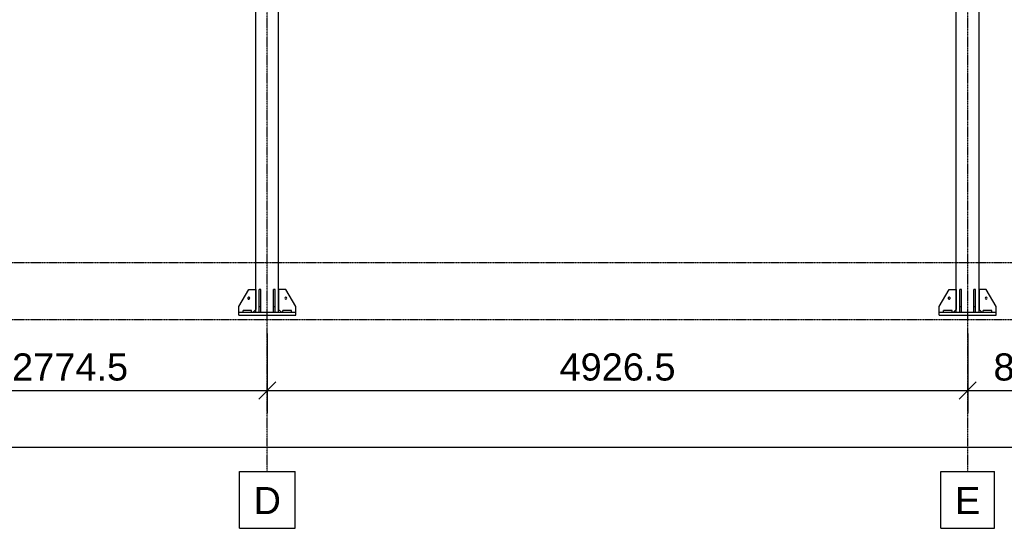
# Model space of a CAD drawing. Header units: millimetres. Extents: x 0 to 59400, y 0 to 42000.
# Tile 21 of 40: x 13414 to 20340, y 31099 to 34679. Entities that reach past the tile are written whole.
import ezdxf

# ---------------------------------------------------------------- set-up
doc = ezdxf.new("R2010")
doc.units = ezdxf.units.MM
doc.linetypes.add('DXK_LINE_DOT3', pattern=[5.9187, 2.979, -0.9799, 0.9799, -0.9799])
for name, color, linetype in [('TS_INNE_OBIEKTY', 7, 'Continuous'), ('TS_LINIE_WIDOCZNE', 7, 'Continuous'), ('TS_WYMIARY', 7, 'Continuous'), ('TS_WYMIARY_TEKST', 7, 'Continuous')]:
    doc.layers.add(name, color=color, linetype=linetype)
doc.styles.add('Arial', font='ARIAL.TTF', dxfattribs={"height": 0.2})

# ---------------------------------------------------------------- blocks, each defined once
blk = doc.blocks.new('Part-293000867-13129 - 11351')
at = {"layer": 'TS_LINIE_WIDOCZNE', "color": 1, "linetype": 'Continuous'}
for p, q in [((15285.7, 32779.4), (15235.7, 32779.4)), ((15235.7, 32779.4), (15235.7, 32639.4)), ((15355.7, 32659.4), (15285.7, 32779.4)), ((15255.7, 32619.4), (15235.7, 32639.4)), ((15355.7, 32619.4), (15355.7, 32659.4))]:
    blk.add_line(p, q, dxfattribs=at)
blk = doc.blocks.new('Part-293000867-11358 - 11351')
at = {"layer": 'TS_LINIE_WIDOCZNE', "color": 1, "linetype": 'Continuous'}
for p, q in [((15075.7, 37335.8), (15075.7, 37709.4)), ((15235.7, 37335.8), (15235.7, 37709.4)), ((15075.7, 36346), (15075.7, 37163.8)), ((15235.7, 36346), (15235.7, 37163.8)), ((15075.7, 32619.4), (15075.7, 36124.4)), ((15235.7, 32619.4), (15235.7, 36124.4))]:
    blk.add_line(p, q, dxfattribs=at)
blk = doc.blocks.new('Part-293000867-11367 - 11351')
at = {"layer": 'TS_LINIE_WIDOCZNE', "color": 1, "linetype": 'Continuous'}
for p, q in [((20002.2, 37335.8), (20002.2, 37709.4)), ((20162.2, 37335.8), (20162.2, 37709.4)), ((20002.2, 36346), (20002.2, 37141.8)), ((20162.2, 36346), (20162.2, 37141.8)), ((20002.2, 32619.4), (20002.2, 36124.4)), ((20162.2, 32619.4), (20162.2, 36124.4))]:
    blk.add_line(p, q, dxfattribs=at)
blk = doc.blocks.new('Part-293000867-11526 - 11351')
at = {"layer": 'TS_LINIE_WIDOCZNE', "color": 1, "linetype": 'Continuous'}
for p, q in [((19912.2, 32619.4), (19912.2, 32631.4)), ((19972.2, 32631.4), (19912.2, 32631.4)), ((19972.2, 32619.4), (19972.2, 32631.4))]:
    blk.add_line(p, q, dxfattribs=at)
blk = doc.blocks.new('Part-293000867-11528 - 11351')
at = {"layer": 'TS_LINIE_WIDOCZNE', "color": 1, "linetype": 'Continuous'}
for p, q in [((20192.2, 32619.4), (20192.2, 32631.4)), ((20252.2, 32631.4), (20192.2, 32631.4)), ((20252.2, 32619.4), (20252.2, 32631.4))]:
    blk.add_line(p, q, dxfattribs=at)
blk = doc.blocks.new('Part-293000867-11491 - 11351')
at = {"layer": 'TS_LINIE_WIDOCZNE', "color": 1, "linetype": 'Continuous'}
for p, q in [((14955.7, 32599.4), (14955.7, 32619.4)), ((14955.7, 32619.4), (15355.7, 32619.4)), ((15355.7, 32599.4), (15355.7, 32619.4)), ((14955.7, 32599.4), (15355.7, 32599.4))]:
    blk.add_line(p, q, dxfattribs=at)
blk = doc.blocks.new('Part-293000867-11492 - 11351')
at = {"layer": 'TS_LINIE_WIDOCZNE', "color": 1, "linetype": 'Continuous'}
for p, q in [((14985.7, 32619.4), (14985.7, 32631.4)), ((15045.7, 32631.4), (14985.7, 32631.4)), ((15045.7, 32619.4), (15045.7, 32631.4))]:
    blk.add_line(p, q, dxfattribs=at)
blk = doc.blocks.new('Part-293000867-11494 - 11351')
at = {"layer": 'TS_LINIE_WIDOCZNE', "color": 1, "linetype": 'Continuous'}
for p, q in [((15265.7, 32619.4), (15265.7, 32631.4)), ((15325.7, 32631.4), (15265.7, 32631.4)), ((15325.7, 32619.4), (15325.7, 32631.4))]:
    blk.add_line(p, q, dxfattribs=at)
blk = doc.blocks.new('Part-293000867-11525 - 11351')
at = {"layer": 'TS_LINIE_WIDOCZNE', "color": 1, "linetype": 'Continuous'}
for p, q in [((19882.2, 32599.4), (19882.2, 32619.4)), ((19882.2, 32619.4), (20282.2, 32619.4)), ((20282.2, 32599.4), (20282.2, 32619.4)), ((19882.2, 32599.4), (20282.2, 32599.4))]:
    blk.add_line(p, q, dxfattribs=at)
blk = doc.blocks.new('GridLine-293000867-13360 - 11351')
at = {"layer": 'TS_INNE_OBIEKTY', "color": 4, "linetype": 'DXK_LINE_DOT3'}
blk.add_line((2272.7, 32969.4), (40892.2, 32969.4), dxfattribs=at)
blk = doc.blocks.new('Bolt-293000867-13169 - 11351')
at = {"layer": 'TS_INNE_OBIEKTY', "color": 1, "linetype": 'Continuous'}
for start, end in [(108, 288), (108, 288), (288, 108), (288, 108)]:
    blk.add_arc((19952.2, 32719.4), 7, start, end, dxfattribs=at)
blk = doc.blocks.new('Part-293000867-13125 - 11351')
at = {"layer": 'TS_LINIE_WIDOCZNE', "color": 1, "linetype": 'Continuous'}
for p, q in [((15099.7, 32619.4), (15099.7, 32779.4)), ((15111.7, 32779.4), (15099.7, 32779.4)), ((15111.7, 32619.4), (15111.7, 32779.4)), ((15099.7, 32659.4), (15111.7, 32659.4))]:
    blk.add_line(p, q, dxfattribs=at)
blk = doc.blocks.new('Part-293000867-13124 - 11351')
at = {"layer": 'TS_LINIE_WIDOCZNE', "color": 1, "linetype": 'Continuous'}
for p, q in [((15199.7, 32619.4), (15199.7, 32779.4)), ((15211.7, 32779.4), (15199.7, 32779.4)), ((15211.7, 32619.4), (15211.7, 32779.4)), ((15199.7, 32659.4), (15211.7, 32659.4))]:
    blk.add_line(p, q, dxfattribs=at)
blk = doc.blocks.new('Part-293000867-13130 - 11351')
at = {"layer": 'TS_LINIE_WIDOCZNE', "color": 1, "linetype": 'Continuous'}
for p, q in [((14955.7, 32659.4), (15025.7, 32779.4)), ((15025.7, 32779.4), (15075.7, 32779.4)), ((15075.7, 32779.4), (15075.7, 32639.4)), ((14955.7, 32619.4), (14955.7, 32659.4)), ((15055.7, 32619.4), (15075.7, 32639.4))]:
    blk.add_line(p, q, dxfattribs=at)
blk = doc.blocks.new('Bolt-293000867-13132 - 11351')
at = {"layer": 'TS_INNE_OBIEKTY', "color": 1, "linetype": 'Continuous'}
for start, end in [(90, 270), (90, 270), (270, 90), (270, 90)]:
    blk.add_arc((15285.7, 32719.4), 7, start, end, dxfattribs=at)
blk = doc.blocks.new('Bolt-293000867-13135 - 11351')
at = {"layer": 'TS_INNE_OBIEKTY', "color": 1, "linetype": 'Continuous'}
for start, end in [(108, 288), (108, 288), (288, 108), (288, 108)]:
    blk.add_arc((15025.7, 32719.4), 7, start, end, dxfattribs=at)
blk = doc.blocks.new('Part-293000867-13158 - 11351')
at = {"layer": 'TS_LINIE_WIDOCZNE', "color": 1, "linetype": 'Continuous'}
for p, q in [((20126.2, 32619.4), (20126.2, 32779.4)), ((20138.2, 32779.4), (20126.2, 32779.4)), ((20138.2, 32619.4), (20138.2, 32779.4)), ((20126.2, 32659.4), (20138.2, 32659.4))]:
    blk.add_line(p, q, dxfattribs=at)
blk = doc.blocks.new('Part-293000867-13159 - 11351')
at = {"layer": 'TS_LINIE_WIDOCZNE', "color": 1, "linetype": 'Continuous'}
for p, q in [((20026.2, 32619.4), (20026.2, 32779.4)), ((20038.2, 32779.4), (20026.2, 32779.4)), ((20038.2, 32619.4), (20038.2, 32779.4)), ((20026.2, 32659.4), (20038.2, 32659.4))]:
    blk.add_line(p, q, dxfattribs=at)
blk = doc.blocks.new('Part-293000867-13163 - 11351')
at = {"layer": 'TS_LINIE_WIDOCZNE', "color": 1, "linetype": 'Continuous'}
for p, q in [((20212.2, 32779.4), (20162.2, 32779.4)), ((20162.2, 32779.4), (20162.2, 32639.4)), ((20282.2, 32659.4), (20212.2, 32779.4)), ((20182.2, 32619.4), (20162.2, 32639.4)), ((20282.2, 32619.4), (20282.2, 32659.4))]:
    blk.add_line(p, q, dxfattribs=at)
blk = doc.blocks.new('Part-293000867-13164 - 11351')
at = {"layer": 'TS_LINIE_WIDOCZNE', "color": 1, "linetype": 'Continuous'}
for p, q in [((19882.2, 32659.4), (19952.2, 32779.4)), ((19952.2, 32779.4), (20002.2, 32779.4)), ((20002.2, 32779.4), (20002.2, 32639.4)), ((19882.2, 32619.4), (19882.2, 32659.4)), ((19982.2, 32619.4), (20002.2, 32639.4))]:
    blk.add_line(p, q, dxfattribs=at)
blk = doc.blocks.new('Bolt-293000867-13166 - 11351')
at = {"layer": 'TS_INNE_OBIEKTY', "color": 1, "linetype": 'Continuous'}
for start, end in [(90, 270), (90, 270), (270, 90), (270, 90)]:
    blk.add_arc((20212.2, 32719.4), 7, start, end, dxfattribs=at)
blk = doc.blocks.new('GridLine-293000867-13353 - 11351')
at = {"layer": 'TS_INNE_OBIEKTY', "color": 4, "linetype": 'DXK_LINE_DOT3'}
blk.add_line((15155.7, 31499.4), (15155.7, 39409.4), dxfattribs=at)
at = {"layer": 'TS_INNE_OBIEKTY', "color": 4, "linetype": 'Continuous'}
for p, q in [((14959.4, 31499.4), (15352, 31499.4)), ((14959.4, 31099.4), (14959.4, 31499.4)), ((15352, 31099.4), (15352, 31499.4)), ((14959.4, 31099.4), (15352, 31099.4))]:
    blk.add_line(p, q, dxfattribs=at)
at = {"layer": 'TS_INNE_OBIEKTY', "color": 2, "linetype": 'Continuous', "style": 'Arial'}
blk.add_text('D', height=191, dxfattribs=at).set_placement((15059.4, 31199.4))
blk = doc.blocks.new('GridLine-293000867-13354 - 11351')
at = {"layer": 'TS_INNE_OBIEKTY', "color": 4, "linetype": 'DXK_LINE_DOT3'}
blk.add_line((20082.2, 31499.4), (20082.2, 39409.4), dxfattribs=at)
at = {"layer": 'TS_INNE_OBIEKTY', "color": 4, "linetype": 'Continuous'}
for p, q in [((19893.4, 31499.4), (20271.1, 31499.4)), ((19893.4, 31099.4), (19893.4, 31499.4)), ((20271.1, 31099.4), (20271.1, 31499.4)), ((19893.4, 31099.4), (20271.1, 31099.4))]:
    blk.add_line(p, q, dxfattribs=at)
at = {"layer": 'TS_INNE_OBIEKTY', "color": 2, "linetype": 'Continuous', "style": 'Arial'}
blk.add_text('E', height=191, dxfattribs=at).set_placement((19993.4, 31199.4))
blk = doc.blocks.new('GridLine-293000867-13359 - 11351')
at = {"layer": 'TS_INNE_OBIEKTY', "color": 4, "linetype": 'DXK_LINE_DOT3'}
blk.add_line((2272.7, 32569.4), (40892.2, 32569.4), dxfattribs=at)
blk = doc.blocks.new('StraightDimension-293000867-13367 - 11351')
at = {"layer": 'TS_WYMIARY', "color": 174, "linetype": 'Continuous'}
for p, q in [((20082.2, 32469.4), (20082.2, 31909.4)), ((20890, 32469.4), (20890, 31909.4)), ((20142.2, 32129.4), (20022.2, 32009.4)), ((20082.2, 32069.4), (20890, 32069.4)), ((20830, 32009.4), (20950, 32129.4))]:
    blk.add_line(p, q, dxfattribs=at)
at = {"color": 0}
blk.add_wipeout([(20748.5, 32099.4), (20748.5, 32379.4), (20223.8, 32379.4), (20223.8, 32099.4)], dxfattribs=at).dxf.layer = 'TS_WYMIARY'
at = {"layer": 'TS_WYMIARY_TEKST', "color": 96, "style": 'Arial'}
blk.add_text('808', height=191.02, dxfattribs=at).set_placement((20263.8, 32139.4))
blk = doc.blocks.new('StraightDimension-293000867-13368 - 11351')
at = {"layer": 'TS_WYMIARY', "color": 174, "linetype": 'Continuous'}
for p, q in [((15155.7, 32469.4), (15155.7, 31909.4)), ((20082.2, 32469.4), (20082.2, 31909.4)), ((15215.7, 32129.4), (15095.7, 32009.4)), ((15155.7, 32069.4), (20082.2, 32069.4)), ((20022.2, 32009.4), (20142.2, 32129.4))]:
    blk.add_line(p, q, dxfattribs=at)
at = {"color": 0}
blk.add_wipeout([(18066.6, 32099.4), (18066.6, 32379.4), (17171.4, 32379.4), (17171.4, 32099.4)], dxfattribs=at).dxf.layer = 'TS_WYMIARY'
at = {"layer": 'TS_WYMIARY_TEKST', "color": 96, "style": 'Arial'}
blk.add_text('4926.5', height=191.02, dxfattribs=at).set_placement((17211.4, 32139.4))
blk = doc.blocks.new('StraightDimension-293000867-13369 - 11351')
at = {"layer": 'TS_WYMIARY', "color": 174, "linetype": 'Continuous'}
for p, q in [((12381, 32469.4), (12381, 31909.4)), ((15155.7, 32469.4), (15155.7, 31909.4)), ((12441, 32129.4), (12321, 32009.4)), ((12381, 32069.4), (15155.7, 32069.4)), ((15095.7, 32009.4), (15215.7, 32129.4))]:
    blk.add_line(p, q, dxfattribs=at)
at = {"color": 0}
blk.add_wipeout([(14216, 32099.4), (14216, 32379.4), (13320.8, 32379.4), (13320.8, 32099.4)], dxfattribs=at).dxf.layer = 'TS_WYMIARY'
at = {"layer": 'TS_WYMIARY_TEKST', "color": 96, "style": 'Arial'}
blk.add_text('2774.5', height=191.02, dxfattribs=at).set_placement((13360.8, 32139.4))
blk = doc.blocks.new('StraightDimension-293000867-13377 - 11351')
at = {"layer": 'TS_WYMIARY', "color": 174, "linetype": 'Continuous'}
blk.add_line((5272.7, 31669.4), (39588.7, 31669.4), dxfattribs=at)

msp = doc.modelspace()

# ---------------------------------------------------------------- block references
for name in ['GridLine-293000867-13353 - 11351', 'GridLine-293000867-13354 - 11351', 'Part-293000867-11358 - 11351', 'Part-293000867-11367 - 11351', 'GridLine-293000867-13360 - 11351', 'GridLine-293000867-13359 - 11351', 'Part-293000867-13130 - 11351', 'Part-293000867-13125 - 11351', 'Part-293000867-13124 - 11351', 'Part-293000867-13129 - 11351', 'Part-293000867-13164 - 11351', 'Part-293000867-13159 - 11351', 'Part-293000867-13158 - 11351', 'Part-293000867-13163 - 11351', 'Bolt-293000867-13135 - 11351', 'Bolt-293000867-13132 - 11351', 'Bolt-293000867-13169 - 11351', 'Bolt-293000867-13166 - 11351', 'Part-293000867-11491 - 11351', 'Part-293000867-11492 - 11351', 'Part-293000867-11494 - 11351', 'Part-293000867-11525 - 11351', 'Part-293000867-11526 - 11351', 'Part-293000867-11528 - 11351']:
    msp.add_blockref(name, (0, 0))

# ---------------------------------------------------------------- next in the draw order: block references
msp.add_blockref('StraightDimension-293000867-13367 - 11351', (0, 0))

# ---------------------------------------------------------------- next in the draw order: block references
msp.add_blockref('StraightDimension-293000867-13368 - 11351', (0, 0))

# ---------------------------------------------------------------- next in the draw order: block references
msp.add_blockref('StraightDimension-293000867-13369 - 11351', (0, 0))

# ---------------------------------------------------------------- next in the draw order: block references
msp.add_blockref('StraightDimension-293000867-13377 - 11351', (0, 0))

doc.saveas('drawing.dxf')
